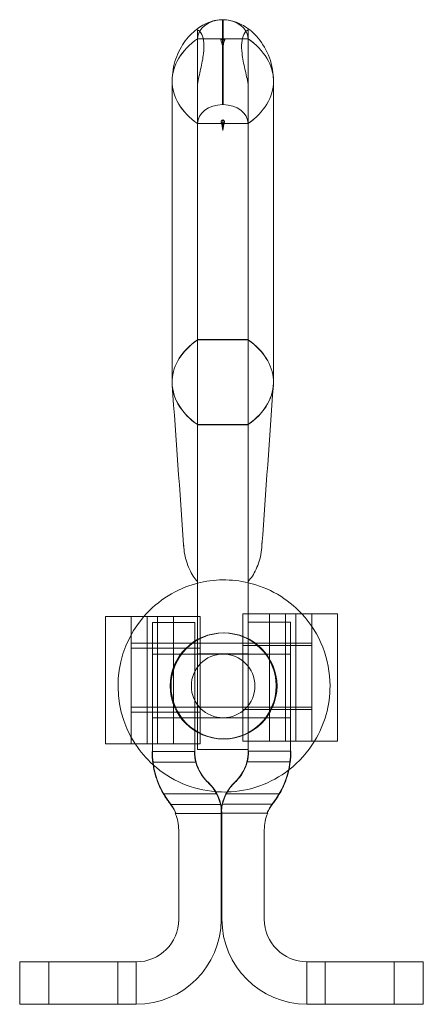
# Model space of a CAD drawing. Extents: x 34.5 to 49.7, y 9.5 to 20.4.
# Tile 2 of 2: x 47.3 to 49.7, y 9.5 to 15.3. Entities that reach past the tile are written whole.
import ezdxf

# ---------------------------------------------------------------- set-up
doc = ezdxf.new("R2010")
doc.units = 0
doc.header["$LTSCALE"] = 0.25
doc.header["$MEASUREMENT"] = 0
doc.layers.get('0').update_dxf_attribs({"linetype": 'CONTINUOUS'})
doc.layers.add('BORDER', color=7, linetype='CONTINUOUS')

# ---------------------------------------------------------------- blocks, each defined once
blk = doc.blocks.new('A$C0D86615D')
at = {"color": 0, "linetype": 'Continuous', "lineweight": 0}
for p, q in [((30.7955, 9.5972), (30.7955, 9.5974)), ((30.7955, 9.5972), (30.7955, 9.5972)), ((30.7982, 9.5972), (30.7982, 9.5974)), ((30.7982, 9.5972), (30.7982, 9.5972)), ((30.9457, 9.4852), (30.6479, 9.4852)), ((30.6481, 9.4854), (30.6481, 7.7122)), ((30.6481, 9.4854), (30.9455, 9.4854)), ((30.7859, 9.4764), (30.7857, 9.4764)), ((30.7968, 9.4845), (30.7968, 9.4276)), ((30.8077, 9.4764), (30.8079, 9.4764)), ((30.9455, 9.4854), (30.9455, 7.7122)), ((30.6468, 9.4276), (30.6468, 9.4129)), ((30.6468, 9.4129), (30.6468, 6.592)), ((30.6473, 7.7117), (30.6473, 9.4129)), ((30.9463, 7.7117), (30.9463, 9.4129)), ((30.9468, 9.4276), (30.9468, 9.4129)), ((30.9468, 9.4129), (30.9468, 6.592)), ((30.4981, 9.2352), (30.4981, 7.4665)), ((31.0955, 7.4665), (31.0955, 9.2352)), ((30.6479, 8.9852), (30.9457, 8.9852)), ((30.9455, 8.985), (30.6481, 8.985)), ((30.7871, 8.993), (30.7874, 8.993)), ((30.7968, 8.9437), (30.7968, 8.9859)), ((30.8065, 8.993), (30.8063, 8.993)), ((30.9463, 7.7117), (30.6473, 7.7117)), ((30.7955, 7.7122), (30.6481, 7.7122)), ((30.7981, 7.7122), (30.7955, 7.7122)), ((30.7981, 7.7122), (30.9455, 7.7122)), ((30.4981, 7.4665), (30.4981, 7.462)), ((31.0955, 7.462), (31.0955, 7.4665)), ((30.9465, 7.2113), (30.6471, 7.2113)), ((30.6478, 7.2108), (30.9458, 7.2108)), ((30.6478, 7.2108), (30.6478, 7.2034)), ((30.9458, 7.2108), (30.9458, 7.2034)), ((30.6468, 6.592), (30.6468, 6.0932)), ((30.9468, 6.592), (30.9468, 6.0932)), ((30.6468, 6.0932), (30.6468, 6.0461)), ((30.9159, 6.0962), (30.9468, 6.0962)), ((30.9159, 5.7481), (30.9159, 6.0962)), ((30.9468, 6.0962), (31.1659, 6.0962)), ((30.9468, 6.0932), (30.9468, 6.0466)), ((31.0719, 5.3462), (31.0719, 6.0962)), ((31.1659, 6.0962), (31.1659, 6.0466)), ((31.1885, 6.0962), (31.1659, 6.0962)), ((31.4553, 6.0962), (31.1885, 6.0962)), ((31.2279, 5.3462), (31.2279, 6.0962)), ((31.3219, 5.3462), (31.3219, 6.0962)), ((31.4739, 6.0962), (31.4553, 6.0962)), ((31.4739, 5.3462), (31.4739, 6.0962)), ((30.1045, 5.3308), (30.1045, 6.0808)), ((30.1045, 6.0808), (30.1232, 6.0808)), ((30.1232, 6.0808), (30.39, 6.0808)), ((30.2566, 5.3308), (30.2566, 6.0808)), ((30.3506, 5.3308), (30.3506, 6.0808)), ((30.3816, 5.6705), (30.3816, 6.0455)), ((30.6316, 6.0455), (30.3816, 6.0455)), ((30.39, 6.0808), (30.4126, 6.0808)), ((30.6468, 6.0808), (30.4126, 6.0808)), ((30.4126, 6.0808), (30.4126, 6.0455)), ((30.4126, 6.0455), (30.4126, 5.7328)), ((30.5066, 5.3308), (30.5066, 6.0808)), ((30.6316, 6.0455), (30.6316, 5.6705)), ((30.6626, 6.0808), (30.6468, 6.0808)), ((30.6468, 6.0461), (30.6468, 5.2966)), ((30.6626, 5.7328), (30.6626, 6.0808)), ((30.9468, 6.0466), (30.9468, 5.6716)), ((31.1968, 6.0466), (30.9468, 6.0466)), ((31.1659, 6.0466), (31.1659, 5.7481)), ((31.1968, 5.6716), (31.1968, 6.0466)), ((30.4126, 5.9237), (30.2566, 5.9237)), ((31.1659, 5.9237), (30.4126, 5.9237)), ((30.9468, 5.9237), (30.6468, 5.9237)), ((31.3219, 5.9237), (31.1659, 5.9237)), ((30.2566, 5.8943), (30.4126, 5.8943)), ((30.4126, 5.8943), (30.6626, 5.8943)), ((30.9468, 5.8601), (30.6468, 5.8601)), ((30.9159, 5.9097), (31.1659, 5.9097)), ((31.1659, 5.9097), (31.3219, 5.9097)), ((30.6316, 5.858), (30.3816, 5.858)), ((30.5489, 5.8589), (31.0489, 5.8589)), ((31.1968, 5.8591), (30.9468, 5.8591)), ((30.9159, 5.6942), (30.9159, 5.7481)), ((31.1659, 5.6942), (31.1659, 5.7481)), ((30.4126, 5.6789), (30.4126, 5.7328)), ((30.6626, 5.6789), (30.6626, 5.7328)), ((30.9159, 5.3462), (30.9159, 5.6942)), ((31.1659, 5.6942), (31.1659, 5.3462)), ((30.3816, 5.4105), (30.3816, 5.6705)), ((30.4126, 5.6789), (30.4126, 5.3308)), ((30.6316, 5.6705), (30.6316, 5.4105)), ((30.6626, 5.3308), (30.6626, 5.6789)), ((30.9468, 5.6716), (30.9468, 5.4116)), ((31.1968, 5.4116), (31.1968, 5.6716)), ((30.4126, 5.5467), (30.2566, 5.5467)), ((30.2566, 5.5173), (30.4126, 5.5173)), ((31.1659, 5.5467), (30.4126, 5.5467)), ((30.4126, 5.5173), (30.6626, 5.5173)), ((30.9468, 5.5467), (30.6468, 5.5467)), ((30.9159, 5.5327), (31.1659, 5.5327)), ((31.3219, 5.5467), (31.1659, 5.5467)), ((31.1659, 5.5327), (31.3219, 5.5327)), ((30.6316, 5.483), (30.3816, 5.483)), ((30.5489, 5.4839), (31.0489, 5.4839)), ((30.9468, 5.4831), (30.6468, 5.4831)), ((31.1968, 5.4841), (30.9468, 5.4841)), ((30.3816, 5.2855), (30.3816, 5.4105)), ((30.6316, 5.4105), (30.6316, 5.2855)), ((30.9468, 5.4116), (30.9468, 5.2866)), ((31.1968, 5.2866), (31.1968, 5.4116)), ((30.9159, 5.3462), (31.1659, 5.3462)), ((31.1659, 5.3462), (31.1885, 5.3462)), ((31.1885, 5.3462), (31.1968, 5.3462)), ((31.1968, 5.3462), (31.4553, 5.3462)), ((31.4553, 5.3462), (31.4739, 5.3462)), ((30.1232, 5.3308), (30.1045, 5.3308)), ((30.3816, 5.3308), (30.1232, 5.3308)), ((30.3816, 5.2855), (30.3796, 5.2855)), ((30.39, 5.3308), (30.3816, 5.3308)), ((30.3816, 5.2855), (30.6316, 5.2855)), ((30.4126, 5.3308), (30.39, 5.3308)), ((30.6316, 5.3308), (30.4126, 5.3308)), ((30.6468, 5.3308), (30.6316, 5.3308)), ((30.6626, 5.3308), (30.6468, 5.3308)), ((30.9468, 5.2966), (30.6468, 5.2966)), ((31.1968, 5.2866), (30.9468, 5.2866)), ((31.1968, 5.2866), (31.1988, 5.2866)), ((30.3856, 5.223), (30.3836, 5.223)), ((30.3856, 5.223), (30.6396, 5.223)), ((31.1929, 5.2241), (30.9389, 5.2241)), ((31.1929, 5.2241), (31.1949, 5.2241)), ((30.7608, 5.0355), (30.4466, 5.0355)), ((30.8177, 5.0366), (31.1318, 5.0366)), ((30.7837, 4.973), (30.4892, 4.973)), ((30.7947, 4.9741), (31.0892, 4.9741)), ((30.5216, 4.9205), (30.5169, 4.9205)), ((30.5216, 4.9205), (30.7916, 4.9205)), ((30.7916, 4.9216), (30.7868, 4.9216)), ((30.7869, 4.9205), (30.7869, 4.2955)), ((31.0568, 4.9216), (30.7916, 4.9216)), ((30.7916, 4.9216), (30.7916, 4.9205)), ((30.7916, 4.9205), (30.7916, 4.2966)), ((31.0568, 4.9216), (31.0616, 4.9216)), ((30.5369, 4.2955), (30.5369, 4.8224)), ((31.0416, 4.2966), (31.0416, 4.8236)), ((29.5994, 4.0455), (29.5994, 3.7955)), ((29.5994, 4.0455), (29.7558, 4.0455)), ((29.7558, 4.0455), (30.2869, 4.0455)), ((29.7712, 3.7955), (29.7712, 4.0455)), ((30.1775, 3.7955), (30.1775, 4.0455)), ((30.2869, 4.0455), (30.2869, 3.7955)), ((31.8226, 4.0466), (31.2916, 4.0466)), ((31.2916, 4.0466), (31.2916, 3.7966)), ((31.401, 4.0466), (31.401, 3.7966)), ((31.8072, 4.0466), (31.8072, 3.7966)), ((31.9791, 4.0466), (31.8226, 4.0466)), ((31.9791, 4.0466), (31.9791, 3.7966)), ((29.7558, 3.7955), (29.5994, 3.7955)), ((30.2869, 3.7955), (29.7558, 3.7955)), ((31.2916, 3.7966), (31.8226, 3.7966)), ((31.8226, 3.7966), (31.9791, 3.7966))]:
    blk.add_line(p, q, dxfattribs=at)
for centre, radius in [((30.7989, 5.6714), 0.3125), ((30.8041, 5.6714), 0.3125), ((30.7989, 5.6714), 0.1875)]:
    blk.add_circle(centre, radius, dxfattribs=at)
for centre, radius, start, end in [((30.8041, 5.6714), 0.625, 104.57752, 139.06647), ((30.8041, 5.6714), 0.625, 76.80239, 104.57752), ((30.8041, 5.6714), 0.625, 42.81949, 76.80239), ((30.8041, 5.6714), 0.625, 0, 42.81949), ((30.8041, 5.6714), 0.625, 139.06647, 213.01216), ((30.8041, 5.6714), 0.625, 328.64701, 0), ((30.8041, 5.6714), 0.625, 307.74055, 328.64701), ((30.8041, 5.6714), 0.625, 213.01216, 227.9909), ((30.8816, 5.2855), 0.5, 180, 187.18076), ((30.8816, 5.2855), 0.25, 180, 194.47751), ((30.6968, 5.2866), 0.25, 345.52249, 0), ((30.6968, 5.2866), 0.5, 352.81924, 0), ((30.8796, 5.2855), 0.5, 187.18076, 200.79344), ((30.8816, 5.2855), 0.5, 187.18076, 218.12491), ((30.8796, 5.2855), 0.25, 194.47751, 225.23492), ((30.8816, 5.2855), 0.25, 194.47751, 227.15636), ((30.6968, 5.2866), 0.25, 312.84364, 345.52249), ((30.6988, 5.2866), 0.25, 314.76508, 345.52249), ((30.6968, 5.2866), 0.5, 321.87509, 352.81924), ((30.6988, 5.2866), 0.5, 339.20656, 352.81924), ((30.8041, 5.6714), 0.625, 227.9909, 265.54361), ((30.8041, 5.6714), 0.625, 271.5674, 307.74055), ((30.5416, 4.9189), 0.25, 0.36808, 47.15636), ((30.8041, 5.6714), 0.625, 265.54361, 271.5674), ((31.0368, 4.92), 0.25, 132.84364, 172.16881), ((30.2916, 4.8224), 0.25, 23.08734, 38.12491), ((31.0368, 4.92), 0.25, 172.16881, 179.63192), ((31.2868, 4.8236), 0.25, 141.87509, 156.91266), ((30.2869, 4.8224), 0.25, 0, 23.08734), ((31.2916, 4.8236), 0.25, 156.91266, 180), ((30.2869, 4.2955), 0.5, 270, 0), ((30.2869, 4.2955), 0.25, 270, 0), ((31.2916, 4.2966), 0.5, 180, 270), ((31.2916, 4.2966), 0.25, 180, 270)]:
    blk.add_arc(centre, radius, start, end, dxfattribs=at)
for centre, major_axis, ratio, start_param, end_param in [((30.7982, 9.4852), (-0.1503, 0), 0.74492, 4.730262, 6.282858), ((30.7955, 9.4852), (0.1503, 0), 0.74492, 1.56186, 1.570796), ((30.7982, 9.4852), (-0.1503, 0), 0.74492, 4.712389, 4.721325), ((30.7955, 9.4852), (0.1503, 0), 0.74492, 0.000327, 1.552924), ((31.0418, 9.2352), (-0.5437, 0), 0.667154, 5.522173, 6.283185), ((31.0417, 9.2352), (-0.5436, 0), 0.667154, 5.522592, 6.283283), ((30.7982, 9.4852), (-0.1503, 0), 0.74492, 6.282858, 6.283185), ((31.1918, 9.2352), (-0.5437, 0), 0.667154, 5.525584, 5.555862), ((31.1903, 9.2352), (-0.5424, 0), 0.667154, 5.524087, 5.553678), ((30.4018, 9.2352), (0.5437, 0), 0.667154, 0.727324, 0.757601), ((30.4033, 9.2352), (0.5424, 0), 0.667154, 0.729508, 0.759098), ((30.5518, 9.2352), (0.5437, 0), 0.667154, 0, 0.761013), ((30.7955, 9.4852), (0.1503, 0), 0.74492, 0, 0.000327), ((30.5519, 9.2352), (0.5436, 0), 0.667154, 6.283087, 7.043779), ((31.0418, 9.2352), (-0.5437, 0), 0.667154, 0.000098, 0.761013), ((31.0417, 9.2352), (-0.5436, 0), 0.667154, 0.000098, 0.760594), ((31.0418, 9.2352), (-0.5437, 0), 0.667154, 0, 0.000098), ((30.5518, 9.2352), (0.5437, 0), 0.667154, 5.522173, 6.283087), ((30.5519, 9.2352), (0.5436, 0), 0.667154, 5.522592, 6.283087), ((30.5518, 9.2352), (0.5437, 0), 0.667154, 6.283087, 6.283185), ((30.7982, 8.9852), (-0.1503, 0), 0.74492, 4.730262, 6.283185), ((30.7955, 8.9852), (0.1503, 0), 0.74492, 1.56186, 1.570796), ((30.7982, 8.9852), (-0.1503, 0), 0.74492, 4.712389, 4.721325), ((30.7955, 8.9852), (0.1503, 0), 0.74492, 0, 1.552924), ((31.1918, 9.2352), (-0.5437, 0), 0.667154, 0.731261, 0.757601), ((31.1903, 9.2352), (-0.5424, 0), 0.667154, 0.733462, 0.759098), ((30.4018, 9.2352), (0.5437, 0), 0.667154, 5.525584, 5.551925), ((30.4033, 9.2352), (0.5424, 0), 0.667154, 5.524087, 5.549723), ((31.0418, 7.462), (-0.5437, 0), 0.667154, 5.525584, 6.24808), ((31.0416, 7.4608), (-0.5436, 0), 0.667154, 5.525309, 6.244794), ((31.0418, 7.462), (-0.5437, 0), 0.667154, 5.522173, 5.524198), ((30.5518, 7.462), (0.5437, 0), 0.667154, 0.758988, 0.761013), ((30.5518, 7.462), (0.5437, 0), 0.667154, 0.035105, 0.757601), ((30.552, 7.4608), (0.5436, 0), 0.667154, 0.038392, 0.757877), ((31.0418, 7.462), (-0.5437, 0), 0.667154, 6.24808, 7.040786), ((31.0416, 7.4608), (-0.5436, 0), 0.667154, 6.244794, 6.33091), ((31.0416, 7.4608), (-0.5436, 0), 0.667154, 0.047725, 0.757877), ((30.5518, 7.462), (0.5437, 0), 0.667154, 5.525584, 6.318291), ((30.552, 7.4608), (0.5436, 0), 0.667154, 5.525309, 6.235461), ((30.552, 7.4608), (0.5436, 0), 0.667154, 6.235461, 6.321577), ((31.0416, 7.4608), (-0.5436, 0), 0.667154, 0.75876, 0.760594), ((30.552, 7.4608), (0.5436, 0), 0.667154, 5.522592, 5.524425), ((31.1095, 6.5147), (-0.5438, 0), 0.667154, 0, 0.047636), ((30.4842, 6.5147), (0.5438, 0), 0.667154, 6.235549, 6.283185)]:
    blk.add_ellipse(centre, major_axis=major_axis, ratio=ratio, start_param=start_param, end_param=end_param, dxfattribs=at)
for points, knots in [([(30.4981, 9.2352), (30.4981, 9.2807), (30.506, 9.3259), (30.534, 9.4079), (30.5543, 9.4441), (30.6006, 9.5059), (30.6269, 9.5296), (30.6762, 9.5647), (30.6991, 9.5758), (30.7399, 9.5906), (30.758, 9.5944), (30.782, 9.5969), (30.7887, 9.5973), (30.7955, 9.5974)], [3.141593, 3.141593, 3.141593, 3.141593, 3.390212, 3.390212, 3.651135, 3.651135, 3.948925, 3.948925, 4.259757, 4.259757, 4.570589, 4.570589, 4.695753, 4.695753, 4.695753, 4.695753]), ([(30.7955, 9.5974), (30.7956, 9.5974), (30.7957, 9.5974), (30.7958, 9.5974), (30.7959, 9.5974), (30.7961, 9.5974), (30.7962, 9.5974), (30.7964, 9.5974), (30.7965, 9.5974), (30.7966, 9.5974), (30.7967, 9.5974), (30.7968, 9.5974)], [4.71238898, 4.71238898, 4.71238898, 4.71238898, 4.714052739, 4.714052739, 4.715716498, 4.715716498, 4.717380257, 4.717380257, 4.719044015, 4.719044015, 4.720707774, 4.720707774, 4.720707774, 4.720707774]), ([(30.7955, 9.5971), (30.7955, 9.5966), (30.7955, 9.5955), (30.7955, 9.5878), (30.7955, 9.571), (30.7955, 9.528), (30.7955, 9.4937), (30.7955, 9.4238), (30.7955, 9.3751), (30.7955, 9.2848), (30.7955, 9.2263), (30.7955, 9.1511), (30.7955, 9.1242), (30.7955, 9.0971)], [0.2065357, 0.2065357, 0.2065357, 0.2065357, 0.2507399, 0.2507399, 0.4080212, 0.4080212, 0.5653024, 0.5653024, 0.7225837, 0.7225837, 0.879865, 0.879865, 0.9543086, 0.9543086, 0.9543086, 0.9543086]), ([(30.7968, 9.5974), (30.7969, 9.5974), (30.797, 9.5974), (30.7972, 9.5974), (30.7973, 9.5974), (30.7974, 9.5974), (30.7975, 9.5974), (30.7977, 9.5974), (30.7978, 9.5974), (30.798, 9.5974), (30.7981, 9.5974), (30.7982, 9.5974)], [4.704070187, 4.704070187, 4.704070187, 4.704070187, 4.705733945, 4.705733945, 4.707397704, 4.707397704, 4.709061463, 4.709061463, 4.710725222, 4.710725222, 4.71238898, 4.71238898, 4.71238898, 4.71238898]), ([(30.7982, 9.5974), (30.8119, 9.5972), (30.8258, 9.5958), (30.8588, 9.5889), (30.8787, 9.5827), (30.9236, 9.5606), (30.9489, 9.5447), (31.0016, 9.4957), (31.0291, 9.4624), (31.0712, 9.3806), (31.0865, 9.3343), (31.0945, 9.2685), (31.0955, 9.2519), (31.0955, 9.2352)], [4.729025, 4.729025, 4.729025, 4.729025, 4.984816, 4.984816, 5.295648, 5.295648, 5.60648, 5.60648, 5.917312, 5.917312, 6.192072, 6.192072, 6.283185, 6.283185, 6.283185, 6.283185]), ([(30.7982, 9.5971), (30.7982, 9.5966), (30.7982, 9.5955), (30.7982, 9.5878), (30.7982, 9.571), (30.7982, 9.528), (30.7982, 9.4937), (30.7982, 9.4238), (30.7982, 9.3751), (30.7982, 9.2848), (30.7982, 9.2263), (30.7982, 9.1511), (30.7982, 9.1242), (30.7982, 9.0971)], [0.2065357, 0.2065357, 0.2065357, 0.2065357, 0.2507399, 0.2507399, 0.4080212, 0.4080212, 0.5653024, 0.5653024, 0.7225837, 0.7225837, 0.879865, 0.879865, 0.9543086, 0.9543086, 0.9543086, 0.9543086]), ([(30.6468, 9.4276), (30.6468, 9.4278), (30.6468, 9.428), (30.6468, 9.4522), (30.6468, 9.4749), (30.6468, 9.5113), (30.6468, 9.5249), (30.6468, 9.5346), (30.6468, 9.536), (30.6468, 9.5372)], [-0.4686725, -0.4686725, -0.4686725, -0.4686725, -0.4676888, -0.4676888, -0.3601346, -0.3601346, -0.2525804, -0.2525804, -0.2329765, -0.2329765, -0.2329765, -0.2329765]), ([(30.6468, 9.5372), (30.6553, 9.5352), (30.6651, 9.5261), (30.6788, 9.4977), (30.6834, 9.4812), (30.6868, 9.4423), (30.686, 9.4213), (30.6797, 9.3697), (30.6734, 9.3387), (30.66, 9.2769), (30.653, 9.2465), (30.6468, 9.2154)], [0, 0, 0, 0, 0.1291735, 0.1291735, 0.2306282, 0.2306282, 0.3212201, 0.3212201, 0.4299689, 0.4299689, 0.5261706, 0.5261706, 0.5261706, 0.5261706]), ([(30.9468, 9.5372), (30.9383, 9.5352), (30.9285, 9.5261), (30.9149, 9.4977), (30.9102, 9.4812), (30.9069, 9.4423), (30.9076, 9.4213), (30.9139, 9.3697), (30.9202, 9.3387), (30.9337, 9.2769), (30.9406, 9.2465), (30.9468, 9.2154)], [0, 0, 0, 0, 0.1291735, 0.1291735, 0.2306282, 0.2306282, 0.3212201, 0.3212201, 0.4299689, 0.4299689, 0.5261706, 0.5261706, 0.5261706, 0.5261706]), ([(30.9468, 9.4276), (30.9468, 9.4278), (30.9468, 9.428), (30.9468, 9.4522), (30.9468, 9.4749), (30.9468, 9.5113), (30.9468, 9.5249), (30.9468, 9.5346), (30.9468, 9.536), (30.9468, 9.5372)], [-0.4686725, -0.4686725, -0.4686725, -0.4686725, -0.4676888, -0.4676888, -0.3601346, -0.3601346, -0.2525804, -0.2525804, -0.2329765, -0.2329765, -0.2329765, -0.2329765]), ([(30.7968, 9.4854), (30.7953, 9.4853), (30.7939, 9.4851), (30.7912, 9.4844), (30.79, 9.4838), (30.7879, 9.4826), (30.787, 9.4818), (30.7859, 9.4802), (30.7857, 9.4794), (30.7855, 9.4779), (30.7856, 9.4771), (30.7859, 9.4764)], [0, 0, 0, 0, 0.0044509, 0.0044509, 0.00915621, 0.00915621, 0.01428948, 0.01428948, 0.01868311, 0.01868311, 0.02274241, 0.02274241, 0.02274241, 0.02274241]), ([(30.7946, 9.4852), (30.7948, 9.4852), (30.795, 9.4852), (30.7953, 9.4853), (30.7955, 9.4853), (30.7958, 9.4854), (30.7959, 9.4854), (30.7962, 9.4854), (30.7963, 9.4854), (30.7966, 9.4854), (30.7967, 9.4855), (30.7968, 9.4855)], [4.4911368, 4.4911368, 4.4911368, 4.4911368, 4.5145009, 4.5145009, 4.5378649, 4.5378649, 4.561229, 4.561229, 4.5845931, 4.5845931, 4.6079571, 4.6079571, 4.6079571, 4.6079571]), ([(30.7968, 9.4855), (30.7968, 9.4855), (30.7968, 9.4855), (30.7968, 9.4854), (30.7968, 9.4854), (30.7968, 9.4853), (30.7968, 9.4852), (30.7968, 9.485), (30.7968, 9.4849), (30.7968, 9.4847), (30.7968, 9.4846), (30.7968, 9.4845)], [2.06183419, 2.06183419, 2.06183419, 2.06183419, 2.06995266, 2.06995266, 2.08066169, 2.08066169, 2.09160007, 2.09160007, 2.09858901, 2.09858901, 2.1018601, 2.1018601, 2.1018601, 2.1018601]), ([(30.7968, 9.4855), (30.7969, 9.4855), (30.7971, 9.4854), (30.7973, 9.4854), (30.7974, 9.4854), (30.7977, 9.4854), (30.7979, 9.4854), (30.7982, 9.4853), (30.7983, 9.4853), (30.7987, 9.4852), (30.7989, 9.4852), (30.7991, 9.4852)], [4.8168208, 4.8168208, 4.8168208, 4.8168208, 4.8401849, 4.8401849, 4.863549, 4.863549, 4.886913, 4.886913, 4.9102771, 4.9102771, 4.9336412, 4.9336412, 4.9336412, 4.9336412]), ([(30.7968, 9.4854), (30.7983, 9.4853), (30.7997, 9.4851), (30.8024, 9.4844), (30.8036, 9.4838), (30.8058, 9.4826), (30.8066, 9.4818), (30.8077, 9.4802), (30.808, 9.4794), (30.8081, 9.4779), (30.808, 9.4771), (30.8077, 9.4764)], [0, 0, 0, 0, 0.0044509, 0.0044509, 0.00915621, 0.00915621, 0.01428948, 0.01428948, 0.01868311, 0.01868311, 0.02274241, 0.02274241, 0.02274241, 0.02274241]), ([(30.7874, 8.993), (30.787, 8.9945), (30.7869, 8.996), (30.7875, 8.999), (30.7881, 9.0005), (30.7898, 9.003), (30.7909, 9.004), (30.7928, 9.0053), (30.7936, 9.0056), (30.7952, 9.0062), (30.796, 9.0064), (30.7968, 9.0065)], [0, 0, 0, 0, 0.00516425, 0.00516425, 0.01023279, 0.01023279, 0.01487938, 0.01487938, 0.01741715, 0.01741715, 0.01996774, 0.01996774, 0.01996774, 0.01996774]), ([(30.8063, 8.993), (30.8066, 8.9945), (30.8067, 8.996), (30.8061, 8.999), (30.8055, 9.0005), (30.8038, 9.003), (30.8027, 9.004), (30.8008, 9.0053), (30.8001, 9.0056), (30.7985, 9.0062), (30.7977, 9.0064), (30.7968, 9.0065)], [0, 0, 0, 0, 0.00516425, 0.00516425, 0.01023279, 0.01023279, 0.01487938, 0.01487938, 0.01741715, 0.01741715, 0.01996774, 0.01996774, 0.01996774, 0.01996774]), ([(30.7968, 8.9862), (30.7968, 8.9862), (30.7968, 8.9862), (30.7968, 8.9863), (30.7968, 8.9864), (30.7968, 8.9869), (30.7968, 8.9872), (30.7968, 8.9902), (30.7968, 8.9927), (30.7968, 8.997), (30.7968, 8.999), (30.7968, 9.0028), (30.7968, 9.0046), (30.7968, 9.0065)], [0.425152, 0.425152, 0.425152, 0.425152, 0.42521097, 0.42521097, 0.42748415, 0.42748415, 0.43082449, 0.43082449, 0.4477951, 0.4477951, 0.46046234, 0.46046234, 0.47254242, 0.47254242, 0.47254242, 0.47254242]), ([(30.5657, 6.5147), (30.5657, 6.496), (30.5672, 6.4773), (30.5727, 6.4409), (30.5768, 6.4232), (30.5871, 6.3898), (30.5933, 6.374), (30.6071, 6.3448), (30.6147, 6.3314), (30.6304, 6.3072), (30.6386, 6.2964), (30.6468, 6.2867)], [3.1415927, 3.1415927, 3.1415927, 3.1415927, 3.2544464, 3.2544464, 3.3673002, 3.3673002, 3.480154, 3.480154, 3.5930077, 3.5930077, 3.7058615, 3.7058615, 3.7058615, 3.7058615]), ([(30.9468, 6.2867), (30.955, 6.2964), (30.9632, 6.3072), (30.979, 6.3314), (30.9866, 6.3448), (31.0003, 6.374), (31.0065, 6.3898), (31.0168, 6.4232), (31.0209, 6.4409), (31.0265, 6.4773), (31.0279, 6.496), (31.0279, 6.5147)], [5.7189165, 5.7189165, 5.7189165, 5.7189165, 5.8317702, 5.8317702, 5.944624, 5.944624, 6.0574778, 6.0574778, 6.1703315, 6.1703315, 6.2831853, 6.2831853, 6.2831853, 6.2831853]), ([(30.3836, 5.223), (30.3826, 5.2308), (30.3817, 5.2391), (30.3805, 5.2545), (30.3802, 5.2616), (30.3798, 5.2727), (30.3797, 5.2775), (30.3796, 5.2839), (30.3796, 5.2855), (30.3796, 5.2855)], [0.09498582, 0.09498582, 0.09498582, 0.09498582, 0.11860642, 0.11860642, 0.14222702, 0.14222702, 0.1657724, 0.1657724, 0.18931778, 0.18931778, 0.18931778, 0.18931778]), ([(30.6296, 5.2855), (30.6296, 5.2855), (30.6296, 5.2839), (30.6297, 5.2775), (30.6299, 5.2727), (30.6307, 5.2615), (30.6315, 5.2544), (30.6339, 5.239), (30.6356, 5.2307), (30.6376, 5.223)], [0.1926432, 0.1926432, 0.1926432, 0.1926432, 0.21619599, 0.21619599, 0.23974878, 0.23974878, 0.26361026, 0.26361026, 0.28747175, 0.28747175, 0.28747175, 0.28747175]), ([(30.9488, 5.2866), (30.9488, 5.2866), (30.9488, 5.2851), (30.9487, 5.2787), (30.9486, 5.2739), (30.9477, 5.2627), (30.947, 5.2556), (30.9446, 5.2402), (30.9429, 5.2318), (30.9409, 5.2241)], [0.1926432, 0.1926432, 0.1926432, 0.1926432, 0.21619599, 0.21619599, 0.23974878, 0.23974878, 0.26361026, 0.26361026, 0.28747175, 0.28747175, 0.28747175, 0.28747175]), ([(31.1949, 5.2241), (31.1959, 5.2319), (31.1967, 5.2403), (31.1979, 5.2557), (31.1983, 5.2628), (31.1987, 5.2739), (31.1988, 5.2787), (31.1988, 5.2851), (31.1988, 5.2866), (31.1988, 5.2866)], [0.09498582, 0.09498582, 0.09498582, 0.09498582, 0.11860642, 0.11860642, 0.14222702, 0.14222702, 0.1657724, 0.1657724, 0.18931778, 0.18931778, 0.18931778, 0.18931778]), ([(30.4863, 4.9768), (30.4741, 4.9923), (30.4608, 5.0113), (30.4346, 5.056), (30.422, 5.0823), (30.4122, 5.108)], [0.1547993, 0.1547993, 0.1547993, 0.1547993, 0.228469, 0.228469, 0.3109184, 0.3109184, 0.3109184, 0.3109184]), ([(31.0922, 4.9779), (31.1043, 4.9935), (31.1177, 5.0124), (31.1439, 5.0571), (31.1565, 5.0834), (31.1663, 5.1091)], [0.1547993, 0.1547993, 0.1547993, 0.1547993, 0.228469, 0.228469, 0.3109184, 0.3109184, 0.3109184, 0.3109184]), ([(30.7096, 5.1022), (30.7148, 5.0974), (30.7197, 5.0924), (30.7345, 5.0762), (30.7444, 5.0632), (30.7608, 5.0364), (30.7674, 5.0227), (30.7781, 4.9956), (30.7826, 4.9789), (30.7877, 4.9528), (30.7888, 4.9406), (30.7897, 4.9244), (30.7896, 4.9205), (30.7896, 4.9205)], [0.657125, 0.657125, 0.657125, 0.657125, 0.6779479, 0.6779479, 0.7231891, 0.7231891, 0.7684303, 0.7684303, 0.8237402, 0.8237402, 0.8883177, 0.8883177, 0.9528953, 0.9528953, 0.9528953, 0.9528953]), ([(30.8688, 5.1033), (30.8637, 5.0985), (30.8587, 5.0936), (30.8439, 5.0773), (30.8341, 5.0643), (30.8176, 5.0376), (30.811, 5.0239), (30.8003, 4.9967), (30.7958, 4.9801), (30.7907, 4.954), (30.7896, 4.9417), (30.7888, 4.9256), (30.7888, 4.9216), (30.7888, 4.9216)], [0.657125, 0.657125, 0.657125, 0.657125, 0.6779479, 0.6779479, 0.7231891, 0.7231891, 0.7684303, 0.7684303, 0.8237402, 0.8237402, 0.8883177, 0.8883177, 0.9528953, 0.9528953, 0.9528953, 0.9528953]), ([(30.5196, 4.9205), (30.5196, 4.9205), (30.5174, 4.9261), (30.5067, 4.947), (30.4982, 4.9616), (30.4863, 4.9768)], [0, 0, 0, 0, 0.077024, 0.077024, 0.1498968, 0.1498968, 0.1498968, 0.1498968]), ([(31.0588, 4.9216), (31.0588, 4.9216), (31.061, 4.9273), (31.0717, 4.9481), (31.0802, 4.9627), (31.0922, 4.9779)], [0, 0, 0, 0, 0.077024, 0.077024, 0.1498968, 0.1498968, 0.1498968, 0.1498968])]:
    blk.add_open_spline(points, degree=3, knots=knots, dxfattribs=at)
for points in [[(30.7857, 9.4764), (30.7916, 9.4623), (30.7955, 9.4458), (30.7968, 9.4276)], [(30.8079, 9.4764), (30.802, 9.4623), (30.7981, 9.4458), (30.7968, 9.4276)], [(30.6473, 9.4129), (30.6473, 9.4179), (30.6472, 9.4228), (30.6468, 9.4276)], [(30.9463, 9.4129), (30.9463, 9.4179), (30.9465, 9.4228), (30.9468, 9.4276)], [(30.6468, 8.9437), (30.6473, 8.9395), (30.6478, 8.9353), (30.6481, 8.9312)], [(30.7968, 8.9437), (30.7949, 8.9593), (30.7916, 8.9758), (30.7871, 8.993)], [(30.7968, 8.9437), (30.7988, 8.9593), (30.8021, 8.9758), (30.8065, 8.993)], [(30.9468, 8.9437), (30.9463, 8.9395), (30.9459, 8.9353), (30.9455, 8.9312)], [(30.5659, 6.5039), (30.5434, 6.8178), (30.521, 7.1307), (30.4986, 7.4435)], [(31.095, 7.4435), (31.0726, 7.1307), (31.0502, 6.8178), (31.0278, 6.5039)], [(30.6471, 7.2113), (30.6474, 7.2087), (30.6476, 7.2061), (30.6478, 7.2034)], [(30.9465, 7.2113), (30.9463, 7.2087), (30.946, 7.2061), (30.9458, 7.2034)], [(30.5663, 6.4975), (30.5662, 6.4996), (30.566, 6.5017), (30.5659, 6.5039)], [(31.0278, 6.5039), (31.0276, 6.5017), (31.0275, 6.4996), (31.0273, 6.4975)], [(30.7036, 5.108), (30.7056, 5.106), (30.7076, 5.1041), (30.7096, 5.1022)], [(30.8749, 5.1091), (30.8729, 5.1072), (30.8709, 5.1052), (30.8688, 5.1033)]]:
    blk.add_open_spline(points, degree=3, dxfattribs=at)

msp = doc.modelspace()

# ---------------------------------------------------------------- block references
at = {"layer": 'BORDER'}
msp.add_blockref('A$C0D86615D', (17.6857, 5.6716, -0.9584), dxfattribs=at)

doc.saveas('drawing.dxf')
